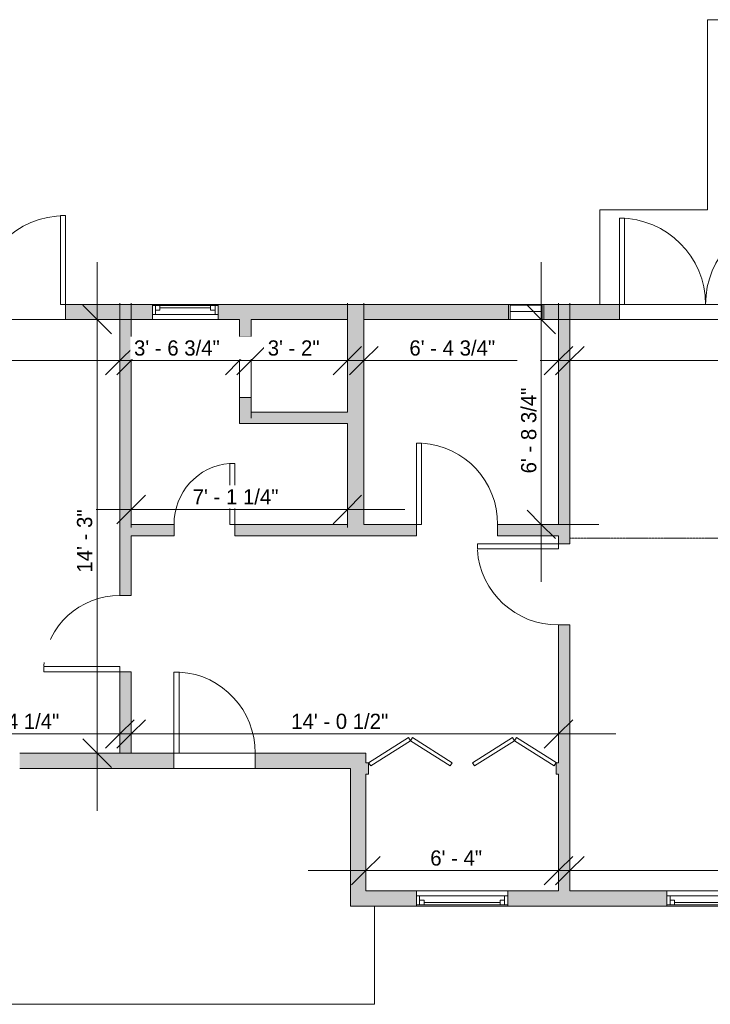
# Model space of a CAD drawing. Header units: inches. Extents: x -481 to 700, y -448 to 1032.
# Tile 2 of 17: x -24 to 248, y -407 to -19. Entities that reach past the tile are written whole.
import ezdxf

# ---------------------------------------------------------------- set-up
doc = ezdxf.new("R2010")
doc.units = ezdxf.units.IN
doc.header["$MEASUREMENT"] = 0
doc.linetypes.add('Dash', pattern=[0.23622, 0.11811, -0.11811])
for name, color, linetype, lineweight in [('A-ANNO-DIMS', 211, 'Continuous', 9), ('A-ANNO-DIMS-192', 211, 'Continuous', 9), ('A-AREA', 32, 'Continuous', 9), ('A-DOOR', 31, 'Continuous', 9), ('A-FLOR', 192, 'Continuous', 9), ('A-GLAZ', 151, 'Continuous', 9), ('A-WALL', 90, 'Continuous', 9), ('A-WALL-PATT', 111, 'Continuous', 9)]:
    doc.layers.add(name, color=color, linetype=linetype, lineweight=lineweight)
doc.styles.add('Inter', font='txt', dxfattribs={"height": 6})
doc.dimstyles.new('Linear_-_1_32__Inter__Imperial__SMALL', dxfattribs={"dimscale": 12, "dimtxt": 7.948799, "dimasz": 0.9375, "dimexe": 1.889764, "dimexo": 1.259843, "dimgap": 0, "dimtad": 1, "dimrnd": 0.25, "dimzin": 1, "dimdsep": 46, "dimlunit": 4, "dimtxsty": 'Inter', "dimblk1": 'OBLIQUE', "dimblk2": 'OBLIQUE', "dimsah": 1, "dimcen": 0.09, "dimdle": 1.889764, "dimazin": 0, "dimtfac": 1, "dimtdec": 4, "dimtix": 1, "dimtmove": 0, "dimatfit": 3, "dimfxl": 1, "dimtvp": 1, "dimtfill": 1, "dimfrac": 2, "dimtolj": 1, "dimtzin": 0, "dimarcsym": 2})
doc.dimstyles.new('Linear_-_1_32__Inter__Imperial__SMALL_1', dxfattribs={"dimscale": 12, "dimtxt": 7.948799, "dimasz": 0.9375, "dimexe": 1.889764, "dimexo": 1.259843, "dimgap": 0, "dimtad": 1, "dimrnd": 0.25, "dimzin": 1, "dimdsep": 46, "dimlunit": 4, "dimtxsty": 'Inter', "dimblk1": 'OBLIQUE', "dimblk2": 'OBLIQUE', "dimsah": 1, "dimcen": 0.09, "dimdle": 1.889764, "dimazin": 0, "dimtfac": 1, "dimtdec": 4, "dimtix": 1, "dimtmove": 1, "dimatfit": 3, "dimfxl": 1, "dimtvp": 1, "dimtfill": 1, "dimfrac": 2, "dimtolj": 1, "dimtzin": 0, "dimarcsym": 2})

# ---------------------------------------------------------------- blocks, each defined once
blk = doc.blocks.new('Planitar - Single Door_Flush Panel - 2_-8_ x 6_-8_-4181345-Main Floor Dimension Plan')
at = {"layer": 'A-DOOR'}
for p, q in [((13.99, 2.25), (13.99, 34.25)), ((16, 34.25), (13.99, 34.25)), ((16, 2.25), (16, 34.25)), ((16, 2.25), (13.99, 2.25))]:
    blk.add_line(p, q, dxfattribs=at)
blk.add_arc((15.77, 2.55), 31.77, 93.8608, 180.5412, dxfattribs=at)
blk = doc.blocks.new('Planitar - Single Door_Flush Panel - 2_-8_ x 6_-8_-4181316-Main Floor Dimension Plan')
at = {"layer": 'A-DOOR'}
for p, q in [((13.99, -2.25), (13.99, -34.25)), ((16, -2.25), (13.99, -2.25)), ((16, -2.25), (16, -34.25)), ((16, -34.25), (13.99, -34.25))]:
    blk.add_line(p, q, dxfattribs=at)
blk.add_arc((15.77, -2.55), 31.77, 179.4588, 266.1392, dxfattribs=at)
blk = doc.blocks.new('Planitar - Single Door_Flush Panel - 2_-0_ x 6_-8_-4181332-Main Floor Dimension Plan')
at = {"layer": 'A-DOOR'}
for p, q in [((9.99, 2.25), (9.99, 26.25)), ((12, 26.25), (9.99, 26.25)), ((12, 2.25), (12, 26.25)), ((12, 2.25), (9.99, 2.25))]:
    blk.add_line(p, q, dxfattribs=at)
blk.add_arc((11.77, 2.55), 23.77, 94.4783, 180.7233, dxfattribs=at)
blk = doc.blocks.new('Planitar - Single Door_Flush Panel - 2_-8_ x 6_-8_-4181760-Main Floor Dimension Plan')
at = {"layer": 'A-DOOR'}
for p, q in [((13.99, -3), (13.99, -35)), ((16, -3), (13.99, -3)), ((16, -3), (16, -35)), ((16, -35), (13.99, -35))]:
    blk.add_line(p, q, dxfattribs=at)
blk.add_arc((15.77, -3.3), 31.77, 179.4588, 266.1392, dxfattribs=at)
blk = doc.blocks.new('Planitar - Single Door_Flush Panel - 2_-6_ x 6_-8_-4178346-Main Floor Dimension Plan')
at = {"layer": 'A-DOOR'}
for p, q in [((12.99, -2.25), (12.99, -32.25)), ((15, -2.25), (12.99, -2.25)), ((15, -2.25), (15, -32.25)), ((15, -32.25), (12.99, -32.25))]:
    blk.add_line(p, q, dxfattribs=at)
blk.add_arc((14.77, -2.55), 29.77, 179.4225, 266.009, dxfattribs=at)
blk = doc.blocks.new('Planitar - Double Door_Flush Panel - 5_-10_ x 6_-8_-4181469-Main Floor Dimension Plan')
at = {"layer": 'A-DOOR'}
for p, q in [((-35, 3), (-35, 38)), ((-35, 38), (-33.03, 38)), ((-33.03, 38), (-33.03, 3)), ((35, 38), (33.03, 38)), ((33.03, 38), (33.03, 3)), ((35, 3), (35, 38)), ((-33.03, 3), (-35, 3)), ((33.03, 3), (35, 3))]:
    blk.add_line(p, q, dxfattribs=at)
for centre, start, end in [((-35, 3), 0, 90), ((35, 3), 90, 180)]:
    blk.add_arc(centre, 35, start, end, dxfattribs=at)
blk = doc.blocks.new('Planitar - Double Door_Flush Panel - 5_-8_ x 6_-8_-4336991-Main Floor Dimension Plan')
at = {"layer": 'A-DOOR'}
for p, q in [((-34, 3), (-34, 37)), ((-34, 37), (-32.03, 37)), ((-32.03, 37), (-32.03, 3)), ((34, 37), (32.03, 37)), ((32.03, 37), (32.03, 3)), ((34, 3), (34, 37)), ((-32.03, 3), (-34, 3)), ((32.03, 3), (34, 3))]:
    blk.add_line(p, q, dxfattribs=at)
for centre, start, end in [((-34, 3), 0, 90), ((34, 3), 90, 180)]:
    blk.add_arc(centre, 34, start, end, dxfattribs=at)
blk = doc.blocks.new('Planitar - Bifold Door - 6_-2_ x 6_-8_-4181747-Main Floor Dimension Plan')
at = {"layer": 'A-DOOR'}
for p, q in [((-37, 2.24), (-21.3, 12.22)), ((-21.3, 12.22), (-20.5, 10.95)), ((-19.7, 12.22), (-20.5, 10.95)), ((-4, 2.24), (-19.7, 12.22)), ((4, 2.24), (19.69, 12.22)), ((19.69, 12.22), (20.5, 10.95)), ((21.31, 12.22), (20.5, 10.95)), ((36.91, 2.3), (21.31, 12.22)), ((-20.5, 10.95), (-36.19, 0.98)), ((-20.5, 10.95), (-4.81, 0.98)), ((20.5, 10.95), (4.8, 0.98)), ((20.5, 10.95), (36.2, 0.98)), ((-36.19, 0.98), (-37, 2.24)), ((-4.81, 0.98), (-4, 2.24)), ((4.8, 0.98), (4, 2.24)), ((36.2, 0.98), (36.91, 2.3))]:
    blk.add_line(p, q, dxfattribs=at)
blk = doc.blocks.new('Planitar-Double-Hung-Single - Default 1-4194663-Main Floor Dimension Plan')
at = {"layer": 'A-GLAZ'}
for p, q in [((-13, 3), (-13, -3)), ((13, 3), (-13, 3)), ((-13, 2.5), (-10, 2.5)), ((-11.75, 2.5), (-11.75, -1)), ((-11.75, 0.75), (-10, 0.75)), ((-10, 2.5), (-1.1875, 2.5)), ((-10, 2.5), (-10, 0.75)), ((-1.1875, 2.5), (1.1875, 2.5)), ((1.1875, 2.5), (10, 2.5)), ((10, 2.5), (13, 2.5)), ((10, 2.5), (10, 0.75)), ((11.75, 0.75), (10, 0.75)), ((11.75, 2.5), (11.75, -1)), ((13, -3), (13, 3)), ((-13, -1), (-11.75, -1)), ((-13, -3), (13, -3)), ((11.75, -1), (-11.75, -1)), ((11.75, -1), (13, -1))]:
    blk.add_line(p, q, dxfattribs=at)
at = {"layer": 'A-GLAZ', "lineweight": 18}
blk.add_line((-10, 1.625), (10, 1.625), dxfattribs=at)
blk = doc.blocks.new('Planitar-Double-Hung-Single - Default 1-4195563-Main Floor Dimension Plan')
at = {"layer": 'A-GLAZ'}
for p, q in [((-18, 3), (-18, -3)), ((18, 3), (-18, 3)), ((-18, 2.5), (-15, 2.5)), ((-16.75, 2.5), (-16.75, -1)), ((-16.75, 0.75), (-15, 0.75)), ((-15, 2.5), (-1.1875, 2.5)), ((-15, 2.5), (-15, 0.75)), ((-1.1875, 2.5), (1.1875, 2.5)), ((1.1875, 2.5), (15, 2.5)), ((15, 2.5), (18, 2.5)), ((15, 2.5), (15, 0.75)), ((16.75, 0.75), (15, 0.75)), ((16.75, 2.5), (16.75, -1)), ((18, -3), (18, 3)), ((-18, -1), (-16.75, -1)), ((-18, -3), (18, -3)), ((16.75, -1), (-16.75, -1)), ((16.75, -1), (18, -1))]:
    blk.add_line(p, q, dxfattribs=at)
at = {"layer": 'A-GLAZ', "lineweight": 18}
blk.add_line((-15, 1.625), (15, 1.625), dxfattribs=at)
blk = doc.blocks.new('Planitar-Double-Hung-Single - Default 1-4195709-Main Floor Dimension Plan')
at = {"layer": 'A-GLAZ'}
for p, q in [((-17, 3), (-17, -3)), ((17, 3), (-17, 3)), ((-17, 2.5), (-14, 2.5)), ((-15.75, 2.5), (-15.75, -1)), ((-15.75, 0.75), (-14, 0.75)), ((-14, 2.5), (-1.1875, 2.5)), ((-14, 2.5), (-14, 0.75)), ((-1.1875, 2.5), (1.1875, 2.5)), ((1.1875, 2.5), (14, 2.5)), ((14, 2.5), (17, 2.5)), ((14, 2.5), (14, 0.75)), ((15.75, 0.75), (14, 0.75)), ((15.75, 2.5), (15.75, -1)), ((17, -3), (17, 3)), ((-17, -1), (-15.75, -1)), ((-17, -3), (17, -3)), ((15.75, -1), (-15.75, -1)), ((15.75, -1), (17, -1))]:
    blk.add_line(p, q, dxfattribs=at)
at = {"layer": 'A-GLAZ', "lineweight": 18}
blk.add_line((-14, 1.625), (14, 1.625), dxfattribs=at)
blk = doc.blocks.new('Planitar- Jalouise - Default 1-4381792-Main Floor Dimension Plan')
at = {"layer": 'A-GLAZ'}
for p, q in [((-7, 2.75), (-6.25, 2.75)), ((-7, 2.75), (7, 2.75)), ((-7, -3.25), (-7, 2.75)), ((6.25, 2.75), (-6.25, 2.75)), ((-6.25, -3.25), (-6.25, 2.75)), ((-6.25, 2.4), (6.25, 2.4)), ((6.25, -3.25), (6.25, 2.75)), ((7, 2.75), (6.25, 2.75)), ((7, 2.75), (7, -3.25)), ((-6.25, -3.25), (-7, -3.25)), ((7, -3.25), (-7, -3.25)), ((-6.25, -0.08), (6.25, -0.08)), ((6.25, -3.25), (7, -3.25))]:
    blk.add_line(p, q, dxfattribs=at)
blk = doc.blocks.new('DIMBLOCK3-Main Floor Dimension Plan')
at = {"layer": 'A-ANNO-DIMS-192'}
for p, q in [((-98.38, -160.37), (-98.38, -130.53)), ((15.12, -160.37), (15.12, -130.53)), ((-121.06, -153.2), (37.79, -153.2)), ((-98.38, -153.2), (-98.38, -160.37)), ((15.12, -153.2), (15.12, -160.37))]:
    blk.add_line(p, q, dxfattribs=at)
at = {"layer": 'A-ANNO-DIMS-192', "lineweight": 35}
for p, q in [((-98.38, -153.2), (-92.76, -147.58)), ((15.12, -153.2), (20.74, -147.58)), ((-98.38, -153.2), (-104.01, -158.83)), ((15.12, -153.2), (9.49, -158.83))]:
    blk.add_line(p, q, dxfattribs=at)
at = {"layer": 'A-ANNO-DIMS-192', "color": 0, "insert": (-60.86, -145.22), "char_height": 6, "width": 46.1428, "attachment_point": 1, "line_spacing_factor": 0.9936, "style": 'Inter', "bg_fill": 3, "box_fill_scale": 1.25, "bg_fill_color": 256, "bg_fill_true_color": 13158600, "bg_fill_transparency": 0}
blk.add_mtext('9\' - 5 1/2"', dxfattribs=at)
blk = doc.blocks.new('_Oblique')
at = {"color": 0, "linetype": 'ByBlock', "lineweight": -2}
blk.add_line((-0.5, -0.5), (0.5, 0.5), dxfattribs=at)
blk = doc.blocks.new('DIMBLOCK4-Main Floor Dimension Plan')
at = {"layer": 'A-ANNO-DIMS-192'}
for p, q in [((19.62, -160.37), (19.62, -130.53)), ((-3.06, -153.2), (85.04, -153.2)), ((19.62, -153.2), (19.62, -160.37)), ((62.37, -152.65), (62.37, -175.88)), ((62.37, -153.2), (62.37, -152.65))]:
    blk.add_line(p, q, dxfattribs=at)
at = {"layer": 'A-ANNO-DIMS-192', "lineweight": 35}
for p, q in [((19.62, -153.2), (25.24, -147.58)), ((62.37, -153.2), (67.99, -147.58)), ((19.62, -153.2), (13.99, -158.83)), ((62.37, -153.2), (56.74, -158.83))]:
    blk.add_line(p, q, dxfattribs=at)
at = {"layer": 'A-ANNO-DIMS-192', "color": 0, "insert": (20.72, -145.22), "char_height": 6, "width": 48.6466, "attachment_point": 1, "line_spacing_factor": 0.9936, "style": 'Inter', "bg_fill": 3, "box_fill_scale": 1.25, "bg_fill_color": 256, "bg_fill_true_color": 13158600, "bg_fill_transparency": 0}
blk.add_mtext('3\' - 6 3/4"', dxfattribs=at)
blk = doc.blocks.new('DIMBLOCK5-Main Floor Dimension Plan')
at = {"layer": 'A-ANNO-DIMS-192'}
for p, q in [((104.87, -160.37), (104.87, -130.53)), ((44.19, -153.2), (127.54, -153.2)), ((66.87, -152.65), (66.87, -175.88)), ((66.87, -153.2), (66.87, -152.65)), ((104.87, -153.2), (104.87, -160.37))]:
    blk.add_line(p, q, dxfattribs=at)
at = {"layer": 'A-ANNO-DIMS-192', "lineweight": 35}
for p, q in [((66.87, -153.2), (72.49, -147.58)), ((104.87, -153.2), (110.49, -147.58)), ((66.87, -153.2), (61.24, -158.83)), ((104.87, -153.2), (99.24, -158.83))]:
    blk.add_line(p, q, dxfattribs=at)
at = {"layer": 'A-ANNO-DIMS-192', "color": 0, "insert": (73.45, -145.22), "char_height": 6, "width": 29.808, "attachment_point": 1, "line_spacing_factor": 0.9936, "style": 'Inter', "bg_fill": 3, "box_fill_scale": 1.25, "bg_fill_color": 256, "bg_fill_true_color": 13158600, "bg_fill_transparency": 0}
blk.add_mtext('3\' - 2"', dxfattribs=at)
blk = doc.blocks.new('DIMBLOCK6-Main Floor Dimension Plan')
at = {"layer": 'A-ANNO-DIMS-192'}
for p, q in [((111.37, -160.37), (111.37, -130.53)), ((188.12, -160.37), (188.12, -130.53)), ((88.69, -153.2), (210.79, -153.2)), ((111.37, -153.2), (111.37, -160.37)), ((188.12, -153.2), (188.12, -160.37))]:
    blk.add_line(p, q, dxfattribs=at)
at = {"layer": 'A-ANNO-DIMS-192', "lineweight": 35}
for p, q in [((111.37, -153.2), (116.99, -147.58)), ((188.12, -153.2), (193.74, -147.58)), ((111.37, -153.2), (105.74, -158.83)), ((188.12, -153.2), (182.49, -158.83))]:
    blk.add_line(p, q, dxfattribs=at)
at = {"layer": 'A-ANNO-DIMS-192', "color": 0, "insert": (129.32, -145.22), "char_height": 6, "width": 49.0043, "attachment_point": 1, "line_spacing_factor": 0.9936, "style": 'Inter', "bg_fill": 3, "box_fill_scale": 1.25, "bg_fill_color": 256, "bg_fill_true_color": 13158600, "bg_fill_transparency": 0}
blk.add_mtext('6\' - 4 3/4"', dxfattribs=at)
blk = doc.blocks.new('DIMBLOCK7-Main Floor Dimension Plan')
at = {"layer": 'A-ANNO-DIMS-192'}
for p, q in [((192.62, -160.37), (192.62, -130.53)), ((358.12, -160.37), (358.12, -130.53)), ((169.94, -153.2), (380.79, -153.2)), ((192.62, -153.2), (192.62, -160.37)), ((358.12, -153.2), (358.12, -160.37))]:
    blk.add_line(p, q, dxfattribs=at)
at = {"layer": 'A-ANNO-DIMS-192', "lineweight": 35}
for p, q in [((192.62, -153.2), (198.24, -147.58)), ((358.12, -153.2), (363.74, -147.58)), ((192.62, -153.2), (186.99, -158.83)), ((358.12, -153.2), (352.49, -158.83))]:
    blk.add_line(p, q, dxfattribs=at)
at = {"layer": 'A-ANNO-DIMS-192', "color": 0, "insert": (254.4, -145.22), "char_height": 6, "width": 50.3159, "attachment_point": 1, "line_spacing_factor": 0.9936, "style": 'Inter', "bg_fill": 3, "box_fill_scale": 1.25, "bg_fill_color": 256, "bg_fill_true_color": 13158600, "bg_fill_transparency": 0}
blk.add_mtext('13\' - 9 1/2"', dxfattribs=at)
blk = doc.blocks.new('DIMBLOCK13-Main Floor Dimension Plan')
at = {"layer": 'A-ANNO-DIMS-192'}
for p, q in [((112.12, -361.48), (112.12, -331.64)), ((188.12, -361.48), (188.12, -331.64)), ((89.44, -354.32), (210.79, -354.32)), ((112.12, -354.32), (112.12, -361.48)), ((188.12, -354.32), (188.12, -361.48))]:
    blk.add_line(p, q, dxfattribs=at)
at = {"layer": 'A-ANNO-DIMS-192', "lineweight": 35}
for p, q in [((112.12, -354.32), (117.74, -348.69)), ((188.12, -354.32), (193.74, -348.69)), ((112.12, -354.32), (106.49, -359.94)), ((188.12, -354.32), (182.49, -359.94))]:
    blk.add_line(p, q, dxfattribs=at)
at = {"layer": 'A-ANNO-DIMS-192', "color": 0, "insert": (137.55, -346.33), "char_height": 6, "width": 30.1657, "attachment_point": 1, "line_spacing_factor": 0.9936, "style": 'Inter', "bg_fill": 3, "box_fill_scale": 1.25, "bg_fill_color": 256, "bg_fill_true_color": 13158600, "bg_fill_transparency": 0}
blk.add_mtext('6\' - 4"', dxfattribs=at)
blk = doc.blocks.new('DIMBLOCK14-Main Floor Dimension Plan')
at = {"layer": 'A-ANNO-DIMS-192'}
for p, q in [((192.62, -361.48), (192.62, -331.64)), ((379.87, -361.48), (379.87, -331.64)), ((169.94, -354.32), (402.54, -354.32)), ((192.62, -354.32), (192.62, -361.48)), ((379.87, -354.32), (379.87, -361.48))]:
    blk.add_line(p, q, dxfattribs=at)
at = {"layer": 'A-ANNO-DIMS-192', "lineweight": 35}
for p, q in [((192.62, -354.32), (198.24, -348.69)), ((379.87, -354.32), (385.49, -348.69)), ((192.62, -354.32), (186.99, -359.94)), ((379.87, -354.32), (374.24, -359.94))]:
    blk.add_line(p, q, dxfattribs=at)
at = {"layer": 'A-ANNO-DIMS-192', "color": 0, "insert": (265.38, -346.33), "char_height": 6, "width": 50.0774, "attachment_point": 1, "line_spacing_factor": 0.9936, "style": 'Inter', "bg_fill": 3, "box_fill_scale": 1.25, "bg_fill_color": 256, "bg_fill_true_color": 13158600, "bg_fill_transparency": 0}
blk.add_mtext('15\' - 7 1/4"', dxfattribs=at)
blk = doc.blocks.new('DIMBLOCK16-Main Floor Dimension Plan')
at = {"layer": 'A-ANNO-DIMS-192'}
for p, q in [((-98.38, -307.59), (-98.38, -277.75)), ((-65.63, -307.59), (-65.63, -277.75)), ((-121.06, -300.43), (-42.96, -300.43)), ((-98.38, -300.43), (-98.38, -307.59)), ((-65.63, -300.43), (-65.63, -307.59))]:
    blk.add_line(p, q, dxfattribs=at)
at = {"layer": 'A-ANNO-DIMS-192', "lineweight": 35}
for p, q in [((-98.38, -300.43), (-92.76, -294.8)), ((-65.63, -300.43), (-60.01, -294.8)), ((-98.38, -300.43), (-104.01, -306.05)), ((-65.63, -300.43), (-71.26, -306.05))]:
    blk.add_line(p, q, dxfattribs=at)
at = {"layer": 'A-ANNO-DIMS-192'}
blk.add_ellipse((-61.1, -300.43), major_axis=(0, 32.69), ratio=0.63942, start_param=0, end_param=1.570796, dxfattribs=at)
at = {"layer": 'A-ANNO-DIMS-192', "color": 0, "insert": (-61.1, -264.71), "char_height": 6, "width": 48.6466, "attachment_point": 1, "line_spacing_factor": 0.9936, "style": 'Inter', "bg_fill": 3, "box_fill_scale": 1.25, "bg_fill_color": 256, "bg_fill_true_color": 13158600, "bg_fill_transparency": 0}
blk.add_mtext('2\' - 8 3/4"', dxfattribs=at)
blk = doc.blocks.new('DIMBLOCK17-Main Floor Dimension Plan')
at = {"layer": 'A-ANNO-DIMS-192'}
for p, q in [((-61.13, -307.59), (-61.13, -277.75)), ((15.12, -307.59), (15.12, -277.75)), ((-83.81, -300.43), (37.79, -300.43)), ((-61.13, -300.43), (-61.13, -307.59)), ((15.12, -300.43), (15.12, -307.59))]:
    blk.add_line(p, q, dxfattribs=at)
at = {"layer": 'A-ANNO-DIMS-192', "lineweight": 35}
for p, q in [((-61.13, -300.43), (-55.51, -294.8)), ((15.12, -300.43), (20.74, -294.8)), ((-61.13, -300.43), (-66.76, -306.05)), ((15.12, -300.43), (9.49, -306.05))]:
    blk.add_line(p, q, dxfattribs=at)
at = {"layer": 'A-ANNO-DIMS-192', "color": 0, "insert": (-42.58, -292.44), "char_height": 6, "width": 46.9774, "attachment_point": 1, "line_spacing_factor": 0.9936, "style": 'Inter', "bg_fill": 3, "box_fill_scale": 1.25, "bg_fill_color": 256, "bg_fill_true_color": 13158600, "bg_fill_transparency": 0}
blk.add_mtext('6\' - 4 1/4"', dxfattribs=at)
blk = doc.blocks.new('DIMBLOCK18-Main Floor Dimension Plan')
at = {"layer": 'A-ANNO-DIMS-192'}
for p, q in [((19.62, -219.07), (19.62, -189.23)), ((104.87, -219.07), (104.87, -189.23)), ((-3.06, -211.91), (127.54, -211.91)), ((19.62, -211.91), (19.62, -219.07)), ((104.87, -211.91), (104.87, -219.07))]:
    blk.add_line(p, q, dxfattribs=at)
at = {"layer": 'A-ANNO-DIMS-192', "lineweight": 35}
for p, q in [((19.62, -211.91), (25.24, -206.28)), ((104.87, -211.91), (110.49, -206.28)), ((19.62, -211.91), (13.99, -217.53)), ((104.87, -211.91), (99.24, -217.53))]:
    blk.add_line(p, q, dxfattribs=at)
at = {"layer": 'A-ANNO-DIMS-192', "color": 0, "insert": (43.86, -203.92), "char_height": 6, "width": 44.1158, "attachment_point": 1, "line_spacing_factor": 0.9936, "style": 'Inter', "bg_fill": 3, "box_fill_scale": 1.25, "bg_fill_color": 256, "bg_fill_true_color": 13158600, "bg_fill_transparency": 0}
blk.add_mtext('7\' - 1 1/4"', dxfattribs=at)
blk = doc.blocks.new('DIMBLOCK19-Main Floor Dimension Plan')
at = {"layer": 'A-ANNO-DIMS-192'}
for p, q in [((19.62, -307.59), (19.62, -277.75)), ((188.12, -307.59), (188.12, -277.75)), ((-3.06, -300.43), (210.79, -300.43)), ((19.62, -300.43), (19.62, -307.59)), ((188.12, -300.43), (188.12, -307.59))]:
    blk.add_line(p, q, dxfattribs=at)
at = {"layer": 'A-ANNO-DIMS-192', "lineweight": 35}
for p, q in [((19.62, -300.43), (25.24, -294.8)), ((188.12, -300.43), (193.74, -294.8)), ((19.62, -300.43), (13.99, -306.05)), ((188.12, -300.43), (182.49, -306.05))]:
    blk.add_line(p, q, dxfattribs=at)
at = {"layer": 'A-ANNO-DIMS-192', "color": 0, "insert": (82.7, -292.44), "char_height": 6, "width": 50.7928, "attachment_point": 1, "line_spacing_factor": 0.9936, "style": 'Inter', "bg_fill": 3, "box_fill_scale": 1.25, "bg_fill_color": 256, "bg_fill_true_color": 13158600, "bg_fill_transparency": 0}
blk.add_mtext('14\' - 0 1/2"', dxfattribs=at)
blk = doc.blocks.new('DIMBLOCK50-Main Floor Dimension Plan')
at = {"layer": 'A-ANNO-DIMS-192'}
for p, q in [((6.2, -114.35), (6.2, -330.7)), ((-0.97, -137.02), (28.87, -137.02)), ((6.2, -137.02), (-0.97, -137.02)), ((-0.97, -308.02), (28.87, -308.02)), ((6.2, -308.02), (-0.97, -308.02))]:
    blk.add_line(p, q, dxfattribs=at)
at = {"layer": 'A-ANNO-DIMS-192', "lineweight": 35}
for p, q in [((6.2, -137.02), (0.57, -131.4)), ((6.2, -137.02), (11.82, -142.65)), ((6.2, -308.02), (0.57, -302.4)), ((6.2, -308.02), (11.82, -313.65))]:
    blk.add_line(p, q, dxfattribs=at)
at = {"layer": 'A-ANNO-DIMS-192', "color": 0, "insert": (-1.79, -236.78), "char_height": 6, "width": 34.2196, "attachment_point": 1, "rotation": 90, "line_spacing_factor": 0.9936, "style": 'Inter', "bg_fill": 3, "box_fill_scale": 1.25, "bg_fill_color": 256, "bg_fill_true_color": 13158600, "bg_fill_transparency": 0}
blk.add_mtext('14\' - 3"', dxfattribs=at)
blk = doc.blocks.new('DIMBLOCK51-Main Floor Dimension Plan')
at = {"layer": 'A-ANNO-DIMS-192'}
for p, q in [((181.35, -114.35), (181.35, -240.45)), ((174.19, -137.02), (204.03, -137.02)), ((181.35, -137.02), (174.19, -137.02)), ((174.19, -217.77), (204.03, -217.77)), ((181.35, -217.77), (174.19, -217.77))]:
    blk.add_line(p, q, dxfattribs=at)
at = {"layer": 'A-ANNO-DIMS-192', "lineweight": 35}
for p, q in [((181.35, -137.02), (175.73, -131.4)), ((181.35, -137.02), (186.98, -142.65)), ((181.35, -217.77), (175.73, -212.15)), ((181.35, -217.77), (186.98, -223.4))]:
    blk.add_line(p, q, dxfattribs=at)
at = {"layer": 'A-ANNO-DIMS-192', "color": 0, "insert": (173.37, -197.67), "char_height": 6, "width": 48.6466, "attachment_point": 1, "rotation": 90, "line_spacing_factor": 0.9936, "style": 'Inter', "bg_fill": 3, "box_fill_scale": 1.25, "bg_fill_color": 256, "bg_fill_true_color": 13158600, "bg_fill_transparency": 0}
blk.add_mtext('6\' - 8 3/4"', dxfattribs=at)

msp = doc.modelspace()

# ---------------------------------------------------------------- hatches: boundary and pattern name
at = {"layer": 'A-WALL-PATT'}
h = msp.add_hatch(color=9, dxfattribs=at)
h.paths.add_polyline_path([(285.117, -137.023), (285.117, -131.023), (280.117, -131.023), (280.117, -137.023)], flags=0)
h.paths.add_polyline_path([(212.117, -137.023), (212.117, -131.023), (182.367, -131.023), (182.367, -137.023), (192.617, -137.023)], flags=0)
h.paths.add_polyline_path([(168.367, -137.023), (168.367, -131.023), (53.938, -131.023), (53.938, -137.023), (125.323, -137.023)], flags=0)
h.paths.add_polyline_path([(27.938, -137.023), (27.938, -131.023), (-6.296, -131.023), (-6.296, -137.023), (19.617, -137.023)], flags=0)
h.paths.add_polyline_path([(-98.383, -137.023), (-76.296, -137.023), (-76.296, -131.023), (-98.383, -131.023)], flags=0)
h = msp.add_hatch(color=9, dxfattribs=at)
h.paths.add_polyline_path([(19.617, -308.023), (19.617, -275.861), (15.117, -275.861), (15.117, -308.023)], flags=0)
h.paths.add_polyline_path([(19.617, -245.861), (19.617, -137.023), (15.117, -137.023), (15.117, -245.861)], flags=0)
for points in [[(66.867, -143.773), (66.867, -137.023), (62.367, -137.023), (62.367, -143.773)], [(104.867, -217.773), (111.367, -217.773), (111.367, -137.023), (104.867, -137.023), (104.867, -178.023)], [(66.867, -178.023), (66.867, -167.773), (62.367, -167.773), (62.367, -178.023)], [(104.867, -178.023), (104.867, -173.523), (66.867, -173.523), (66.867, -178.023)], [(106.117, -368.273), (112.117, -368.273), (112.117, -314.023), (106.117, -314.023)]]:
    msp.add_hatch(color=9, dxfattribs=at).paths.add_polyline_path(points, flags=0)
h = msp.add_hatch(color=9, dxfattribs=at)
h.paths.add_polyline_path([(192.617, -362.273), (192.617, -257.439), (188.117, -257.439), (188.117, -362.273)], flags=0)
h.paths.add_polyline_path([(188.117, -225.439), (192.617, -225.439), (192.617, -137.023), (188.117, -137.023), (188.117, -222.273)], flags=0)
h = msp.add_hatch(color=9, dxfattribs=at)
h.paths.add_polyline_path([(125.323, -222.273), (132.065, -222.273), (132.065, -217.773), (60.516, -217.773), (60.516, -222.273)], flags=0)
h.paths.add_polyline_path([(164.065, -222.273), (188.117, -222.273), (188.117, -217.773), (164.065, -217.773)], flags=0)
h.paths.add_polyline_path([(36.516, -222.273), (36.516, -217.773), (19.617, -217.773), (19.617, -222.273)], flags=0)
h = msp.add_hatch(color=9, dxfattribs=at)
h.paths.add_polyline_path([(112.117, -314.023), (112.117, -308.023), (68.453, -308.023), (68.453, -314.023), (106.117, -314.023)], flags=0)
h.paths.add_polyline_path([(36.453, -314.023), (36.453, -308.023), (-24.377, -308.023), (-24.377, -314.023)], flags=0)
h.paths.add_polyline_path([(-97.383, -314.023), (-58.377, -314.023), (-58.377, -308.023), (-98.383, -308.023), (-98.383, -311.023), (-97.383, -311.023)], flags=0)
h = msp.add_hatch(color=9, dxfattribs=at)
h.paths.add_polyline_path([(188.117, -316.273), (188.117, -311.773), (187.247, -311.773), (187.247, -316.273)], flags=0)
h.paths.add_polyline_path([(113.247, -316.273), (113.247, -311.773), (112.117, -311.773), (112.117, -316.273)], flags=0)
h = msp.add_hatch(color=9, dxfattribs=at)
h.paths.add_polyline_path([(567.756, -368.273), (576.117, -368.273), (576.117, -362.273), (567.756, -362.273)], flags=0)
h.paths.add_polyline_path([(533.756, -368.273), (533.756, -362.273), (528.722, -362.273), (528.722, -368.273)], flags=0)
h.paths.add_polyline_path([(494.722, -368.273), (494.722, -362.273), (490.536, -362.273), (490.536, -368.273)], flags=0)
h.paths.add_polyline_path([(454.536, -368.273), (454.536, -362.273), (343.304, -362.273), (343.304, -368.273), (432.964, -368.273)], flags=0)
h.paths.add_polyline_path([(309.304, -368.273), (309.304, -362.273), (303.547, -362.273), (303.547, -368.273)], flags=0)
h.paths.add_polyline_path([(230.873, -368.273), (230.873, -362.273), (168.093, -362.273), (168.093, -368.273)], flags=0)
h.paths.add_polyline_path([(269.547, -368.273), (269.547, -362.273), (264.873, -362.273), (264.873, -368.273)], flags=0)
h.paths.add_polyline_path([(112.117, -368.273), (132.093, -368.273), (132.093, -362.273), (112.117, -362.273)], flags=0)

# ---------------------------------------------------------------- linework, layer by layer
at = {"layer": 'A-AREA', "linetype": 'Dash'}
msp.add_line((192.617, -223.273), (358.117, -223.273), dxfattribs=at)
at = {"layer": 'A-FLOR'}
for p, q in [((246.867, -18.773), (246.867, -93.773)), ((285.117, -18.773), (246.867, -18.773)), ((246.867, -93.773), (204.367, -93.773)), ((204.367, -93.773), (204.367, -131.023)), ((214.086, -131.023), (278.149, -131.023)), ((-6.296, -137.023), (-76.296, -137.023)), ((280.117, -137.023), (212.117, -137.023)), ((36.453, -308.023), (68.453, -308.023)), ((68.453, -314.023), (36.453, -314.023)), ((115.617, -407.023), (115.617, -368.273)), ((-97.383, -407.023), (115.617, -407.023))]:
    msp.add_line(p, q, dxfattribs=at)
at = {"layer": 'A-WALL'}
for p, q in [((27.938, -131.023), (-6.296, -131.023)), ((-6.296, -131.023), (-6.296, -137.023)), ((168.367, -131.023), (53.938, -131.023)), ((212.117, -131.023), (182.367, -131.023)), ((212.117, -137.023), (212.117, -131.023)), ((-6.296, -137.023), (15.117, -137.023)), ((15.117, -137.023), (15.117, -245.861)), ((19.617, -137.023), (27.938, -137.023)), ((19.617, -217.773), (19.617, -137.023)), ((53.938, -137.023), (62.367, -137.023)), ((62.367, -137.023), (62.367, -143.773)), ((66.867, -137.023), (104.867, -137.023)), ((66.867, -143.773), (66.867, -137.023)), ((104.867, -137.023), (104.867, -173.523)), ((111.367, -137.023), (168.367, -137.023)), ((111.367, -217.773), (111.367, -137.023)), ((182.367, -137.023), (188.117, -137.023)), ((188.117, -137.023), (188.117, -217.773)), ((192.617, -137.023), (212.117, -137.023)), ((192.617, -225.439), (192.617, -137.023)), ((62.367, -143.773), (66.867, -143.773)), ((66.867, -167.773), (62.367, -167.773)), ((62.367, -167.773), (62.367, -178.023)), ((66.867, -173.523), (66.867, -167.773)), ((104.867, -173.523), (66.867, -173.523)), ((62.367, -178.023), (104.867, -178.023)), ((104.867, -178.023), (104.867, -217.773)), ((36.516, -217.773), (19.617, -217.773)), ((36.516, -222.273), (36.516, -217.773)), ((104.867, -217.773), (60.516, -217.773)), ((60.516, -217.773), (60.516, -222.273)), ((132.065, -217.773), (111.367, -217.773)), ((132.065, -222.273), (132.065, -217.773)), ((188.117, -217.773), (164.065, -217.773)), ((164.065, -217.773), (164.065, -222.273)), ((19.617, -245.861), (19.617, -222.273)), ((19.617, -222.273), (36.516, -222.273)), ((60.516, -222.273), (132.065, -222.273)), ((164.065, -222.273), (188.117, -222.273)), ((188.117, -222.273), (188.117, -225.439)), ((188.117, -225.439), (192.617, -225.439)), ((15.117, -245.861), (19.617, -245.861)), ((192.617, -257.439), (188.117, -257.439)), ((188.117, -257.439), (188.117, -311.773)), ((192.617, -362.273), (192.617, -257.439)), ((15.117, -275.861), (15.117, -308.023)), ((19.617, -275.861), (15.117, -275.861)), ((19.617, -308.023), (19.617, -275.861)), ((15.117, -308.023), (-24.377, -308.023)), ((36.453, -308.023), (19.617, -308.023)), ((36.453, -314.023), (36.453, -308.023)), ((112.117, -308.023), (68.453, -308.023)), ((68.453, -308.023), (68.453, -314.023)), ((112.117, -311.773), (112.117, -308.023)), ((-24.377, -314.023), (36.453, -314.023)), ((68.453, -314.023), (106.117, -314.023)), ((106.117, -314.023), (106.117, -368.273)), ((113.247, -311.773), (112.117, -311.773)), ((113.247, -316.273), (113.247, -311.773)), ((188.117, -311.773), (187.247, -311.773)), ((187.247, -311.773), (187.247, -316.273)), ((112.117, -362.273), (112.117, -316.273)), ((112.117, -316.273), (113.247, -316.273)), ((187.247, -316.273), (188.117, -316.273)), ((188.117, -316.273), (188.117, -362.273)), ((132.093, -362.273), (112.117, -362.273)), ((188.117, -362.273), (168.093, -362.273)), ((230.873, -362.273), (192.617, -362.273)), ((106.117, -368.273), (132.093, -368.273)), ((168.093, -368.273), (230.873, -368.273))]:
    msp.add_line(p, q, dxfattribs=at)

# ---------------------------------------------------------------- block references
at = {"layer": 'A-DOOR'}
for name, p in [('Planitar - Double Door_Flush Panel - 5_-10_ x 6_-8_-4181469-Main Floor Dimension Plan', (-41.296, -134.023)), ('Planitar - Double Door_Flush Panel - 5_-8_ x 6_-8_-4336991-Main Floor Dimension Plan', (246.117, -134.023)), ('Planitar - Single Door_Flush Panel - 2_-0_ x 6_-8_-4181332-Main Floor Dimension Plan', (48.516, -220.023)), ('Planitar - Bifold Door - 6_-2_ x 6_-8_-4181747-Main Floor Dimension Plan', (150.247, -314.023))]:
    msp.add_blockref(name, p, dxfattribs=at)
for name, p, rotation in [('Planitar - Single Door_Flush Panel - 2_-8_ x 6_-8_-4181316-Main Floor Dimension Plan', (148.065, -220.023), 180), ('Planitar - Single Door_Flush Panel - 2_-8_ x 6_-8_-4181345-Main Floor Dimension Plan', (190.367, -241.439), 89.99999999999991), ('Planitar - Single Door_Flush Panel - 2_-6_ x 6_-8_-4178346-Main Floor Dimension Plan', (17.367, -260.861), 269.9999999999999), ('Planitar - Single Door_Flush Panel - 2_-8_ x 6_-8_-4181760-Main Floor Dimension Plan', (52.453, -311.023), 180)]:
    msp.add_blockref(name, p, dxfattribs=dict(at, rotation=rotation))
at = {"layer": 'A-GLAZ'}
for name, p in [('Planitar-Double-Hung-Single - Default 1-4194663-Main Floor Dimension Plan', (40.938, -134.023)), ('Planitar- Jalouise - Default 1-4381792-Main Floor Dimension Plan', (175.367, -133.773))]:
    msp.add_blockref(name, p, dxfattribs=at)
at = {"layer": 'A-GLAZ', "rotation": 180}
for name, p in [('Planitar-Double-Hung-Single - Default 1-4195563-Main Floor Dimension Plan', (150.093, -365.273)), ('Planitar-Double-Hung-Single - Default 1-4195709-Main Floor Dimension Plan', (247.873, -365.273))]:
    msp.add_blockref(name, p, dxfattribs=at)

# ---------------------------------------------------------------- next in the draw order: dimensions: what is measured, and where the dimension line sits
at = {"layer": 'A-ANNO-DIMS'}
for base, p1, p2, override, picture, middle in [((15.117, -153.204), (-98.383, -145.249), (15.117, -145.249), {"dimpost": '<>', "dimfxl": 113.5}, 'DIMBLOCK3-Main Floor Dimension Plan', (-41.633, -149.612)), ((104.867, -211.909), (19.617, -203.954), (104.867, -203.954), {"dimpost": '<>', "dimfxl": 85.25}, 'DIMBLOCK18-Main Floor Dimension Plan', (62.242, -208.317)), ((188.117, -354.318), (112.117, -346.363), (188.117, -346.363), {"dimpost": '<>', "dimfxl": 76}, 'DIMBLOCK13-Main Floor Dimension Plan', (150.117, -351.237))]:
    dim = msp.add_linear_dim(base=base, p1=p1, p2=p2, dimstyle='Linear_-_1_32__Inter__Imperial__SMALL', override=override, dxfattribs=at)
    dim.commit()
    dim.dimension.update_dxf_attribs({"geometry": picture, "text_midpoint": middle})
dim = msp.add_linear_dim(base=(-65.633, -300.426), p1=(-98.383, -292.472), p2=(-65.633, -292.472), dimstyle='Linear_-_1_32__Inter__Imperial__SMALL_1', override={"dimpost": '<>', "dimfxl": 32.75}, dxfattribs=at)
dim.commit()
dim.dimension.update_dxf_attribs({"geometry": 'DIMBLOCK16-Main Floor Dimension Plan', "text_midpoint": (-36.779, -268.713), "dimtype": 160})

# ---------------------------------------------------------------- next in the draw order: dimensions: what is measured, and where the dimension line sits
for base, p1, p2, override, picture, middle in [((62.367, -153.204), (19.617, -145.249), (62.367, -167.773), {"dimpost": '<>', "dimfxl": 48.320697}, 'DIMBLOCK4-Main Floor Dimension Plan', (40.992, -149.612)), ((15.117, -300.426), (-61.133, -292.472), (15.117, -292.472), {"dimpost": '<>', "dimfxl": 76.25}, 'DIMBLOCK17-Main Floor Dimension Plan', (-23.008, -296.835)), ((379.867, -354.318), (192.617, -346.363), (379.867, -346.363), {"dimpost": '<>', "dimfxl": 187.25}, 'DIMBLOCK14-Main Floor Dimension Plan', (286.242, -350.726))]:
    dim = msp.add_linear_dim(base=base, p1=p1, p2=p2, dimstyle='Linear_-_1_32__Inter__Imperial__SMALL', override=override, dxfattribs=at)
    dim.commit()
    dim.dimension.update_dxf_attribs({"geometry": picture, "text_midpoint": middle})

# ---------------------------------------------------------------- next in the draw order: dimensions: what is measured, and where the dimension line sits
for base, p1, p2, override, picture, middle in [((104.867, -153.204), (66.867, -167.773), (104.867, -145.249), {"dimpost": '<>', "dimfxl": 44.17383}, 'DIMBLOCK5-Main Floor Dimension Plan', (85.867, -150.123)), ((188.117, -300.426), (19.617, -292.472), (188.117, -292.472), {"dimpost": '<>', "dimfxl": 168.5}, 'DIMBLOCK19-Main Floor Dimension Plan', (103.867, -296.835))]:
    dim = msp.add_linear_dim(base=base, p1=p1, p2=p2, dimstyle='Linear_-_1_32__Inter__Imperial__SMALL', override=override, dxfattribs=at)
    dim.commit()
    dim.dimension.update_dxf_attribs({"geometry": picture, "text_midpoint": middle})

# ---------------------------------------------------------------- next in the draw order: dimensions: what is measured, and where the dimension line sits
dim = msp.add_linear_dim(base=(6.195, -308.023), p1=(14.15, -137.023), p2=(14.15, -308.023), angle=90, dimstyle='Linear_-_1_32__Inter__Imperial__SMALL', override={"dimpost": '<>', "dimfxl": 171}, dxfattribs=at)
dim.commit()
dim.dimension.update_dxf_attribs({"geometry": 'DIMBLOCK50-Main Floor Dimension Plan', "text_midpoint": (3.115, -222.523)})
dim = msp.add_linear_dim(base=(188.117, -153.204), p1=(111.367, -145.249), p2=(188.117, -145.249), dimstyle='Linear_-_1_32__Inter__Imperial__SMALL', override={"dimpost": '<>', "dimfxl": 76.75}, dxfattribs=at)
dim.commit()
dim.dimension.update_dxf_attribs({"geometry": 'DIMBLOCK6-Main Floor Dimension Plan', "text_midpoint": (149.742, -149.612)})

# ---------------------------------------------------------------- next in the draw order: dimensions: what is measured, and where the dimension line sits
dim = msp.add_linear_dim(base=(358.117, -153.204), p1=(192.617, -145.249), p2=(358.117, -145.249), dimstyle='Linear_-_1_32__Inter__Imperial__SMALL', override={"dimpost": '<>', "dimfxl": 165.5}, dxfattribs=at)
dim.commit()
dim.dimension.update_dxf_attribs({"geometry": 'DIMBLOCK7-Main Floor Dimension Plan', "text_midpoint": (275.367, -149.612)})

# ---------------------------------------------------------------- next in the draw order: dimensions: what is measured, and where the dimension line sits
dim = msp.add_linear_dim(base=(181.354, -217.773), p1=(189.309, -137.023), p2=(189.309, -217.773), angle=90, dimstyle='Linear_-_1_32__Inter__Imperial__SMALL', override={"dimpost": '<>', "dimfxl": 80.75}, dxfattribs=at)
dim.commit()
dim.dimension.update_dxf_attribs({"geometry": 'DIMBLOCK51-Main Floor Dimension Plan', "text_midpoint": (177.762, -177.398)})

doc.saveas('drawing.dxf')
